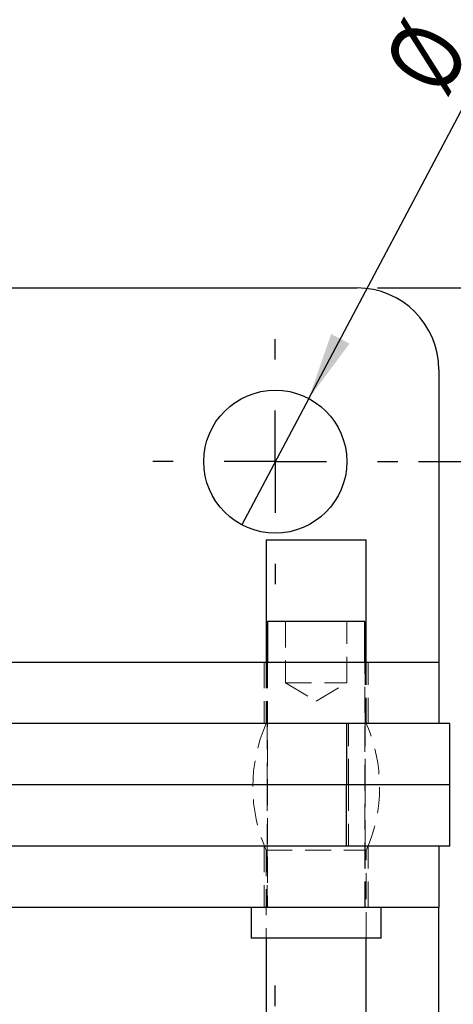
# Model space of a CAD drawing. Header units: millimetres. Extents: x 32 to 375, y 6 to 289.
# Tile 9 of 42: x 173 to 195, y 62 to 110. Entities that reach past the tile are written whole.
import ezdxf

# ---------------------------------------------------------------- set-up
doc = ezdxf.new("R2010")
doc.units = ezdxf.units.MM
doc.linetypes.add('HIDDEN', pattern=[1.905, 1.27, -0.635])
doc.layers.add('FORMATO', color=179, linetype='Continuous')
doc.styles.add('SLDTEXTSTYLE0', font='TXT', dxfattribs={"width": 0.75})
doc.dimstyles.new('SLDDIMSTYLE0', dxfattribs={"dimtxt": 3.5, "dimasz": 3.302, "dimexe": 0, "dimexo": 0.0625, "dimgap": 0.875, "dimtad": 1, "dimdec": 0, "dimrnd": 1e-09, "dimzin": 12, "dimdsep": 46, "dimtxsty": 'SLDTEXTSTYLE0', "dimsah": 1, "dimcen": 0.09, "dimadec": 0, "dimazin": 3, "dimtfac": 1, "dimtdec": 0, "dimtofl": 0, "dimtmove": 0, "dimatfit": 3, "dimfxl": 0, "dimfrac": 2, "dimtolj": 1, "dimtzin": 12, "dimarcsym": 0})
doc.dimstyles.new('SLDDIMSTYLE1', dxfattribs={"dimtxt": 3.5, "dimasz": 3.302, "dimexe": 0, "dimexo": 0.0625, "dimgap": 0.875, "dimtad": 1, "dimdec": 3, "dimrnd": 1e-09, "dimzin": 12, "dimdsep": 46, "dimtxsty": 'SLDTEXTSTYLE0', "dimsah": 1, "dimcen": 0.09, "dimadec": 0, "dimazin": 3, "dimtfac": 1, "dimtdec": 3, "dimtofl": 0, "dimtmove": 0, "dimatfit": 3, "dimfxl": 0, "dimfrac": 2, "dimtolj": 1, "dimtzin": 12, "dimarcsym": 0})
doc.dimstyles.new('SLDDIMSTYLE2', dxfattribs={"dimtxt": 3.5, "dimasz": 3.302, "dimexe": 0, "dimexo": 0.0625, "dimgap": 0.875, "dimtad": 1, "dimdec": 3, "dimrnd": 1e-09, "dimzin": 12, "dimdsep": 46, "dimtxsty": 'SLDTEXTSTYLE0', "dimblk1": 'NONE', "dimsah": 1, "dimcen": 0, "dimadec": 0, "dimazin": 3, "dimtfac": 1, "dimtdec": 3, "dimtmove": 0, "dimatfit": 3, "dimldrblk": 'NONE', "dimfxl": 0, "dimfrac": 2, "dimtolj": 1, "dimtzin": 12, "dimarcsym": 0})

# ---------------------------------------------------------------- blocks, each defined once
blk = doc.blocks.new('_D_6')
at = {"layer": 'FORMATO'}
for p, q in [((190.86, 96.574), (211.125, 96.574)), ((210.125, 96.574), (210.125, 47.922)), ((190.86, 47.922), (211.125, 47.922))]:
    blk.add_line(p, q, dxfattribs=at)
for points in [[(210.125, 96.574), (209.617, 93.272), (210.633, 93.272)], [(210.125, 47.922), (210.633, 51.224), (209.617, 51.224)]]:
    blk.add_solid(points, dxfattribs=at)
at = {"layer": 'FORMATO', "insert": (205.614, 69.786), "char_height": 3.5, "attachment_point": 1, "rotation": 90, "style": 'SLDTEXTSTYLE0'}
blk.add_mtext('49', dxfattribs=at)
blk = doc.blocks.new('_D_7')
at = {"layer": 'FORMATO'}
for p, q in [((192.86, 88.074), (203.468, 88.074)), ((202.468, 56.422), (202.468, 88.074)), ((192.86, 56.422), (203.468, 56.422))]:
    blk.add_line(p, q, dxfattribs=at)
for points in [[(202.468, 88.074), (201.96, 84.772), (202.976, 84.772)], [(202.468, 56.422), (202.976, 59.724), (201.96, 59.724)]]:
    blk.add_solid(points, dxfattribs=at)
at = {"layer": 'FORMATO', "insert": (197.956, 69.786), "char_height": 3.5, "attachment_point": 1, "rotation": 90, "style": 'SLDTEXTSTYLE0'}
blk.add_mtext('32', dxfattribs=at)
blk = doc.blocks.new('_D_8')
at = {"layer": 'FORMATO'}
for p, q in [((157.407, 137.578), (219.521, 137.578)), ((218.521, 6.918), (218.521, 137.578)), ((157.407, 6.918), (219.521, 6.918))]:
    blk.add_line(p, q, dxfattribs=at)
for points in [[(218.521, 137.578), (218.013, 134.276), (219.029, 134.276)], [(218.521, 6.918), (219.029, 10.22), (218.013, 10.22)]]:
    blk.add_solid(points, dxfattribs=at)
at = {"layer": 'FORMATO', "insert": (214.009, 67.659), "char_height": 3.5, "attachment_point": 1, "rotation": 90, "style": 'SLDTEXTSTYLE0'}
blk.add_mtext('130', dxfattribs=at)
blk = doc.blocks.new('_D_9')
at = {"layer": 'FORMATO'}
for q in [(198.707, 112.346), (184.222, 84.981)]:
    blk.add_line((187.497, 91.167), q, dxfattribs=at)
blk.add_solid([(187.497, 91.167), (189.491, 93.848), (188.593, 94.323)], dxfattribs=at)
at = {"layer": 'FORMATO', "char_height": 3.5, "attachment_point": 1, "rotation": 62.1077, "style": 'SLDTEXTSTYLE0'}
for s, insert in [('7', (193.479, 112.186)), ('%%c', (191.057, 107.496))]:
    blk.add_mtext(s, dxfattribs=dict(at, insert=insert))
blk = doc.blocks.new('_NONE')
blk = doc.blocks.new('SW_CENTERMARKSYMBOL_1')
at = {"layer": 'FORMATO', "color": 0}
for p, q in [((0, 5), (0, 6)), ((0, 0), (0, 2.5)), ((-5, 0), (-6, 0)), ((0, 0), (-2.5, 0)), ((0, 0), (0, -2.5)), ((0, 0), (2.5, 0)), ((5, 0), (6, 0)), ((0, -5), (0, -6))]:
    blk.add_line(p, q, dxfattribs=at)
blk = doc.blocks.new('SW_CENTERMARKSYMBOL_2')
at = {"layer": 'FORMATO', "color": 0}
for p, q in [((0, 5), (0, 6)), ((0, 0), (0, 2.5)), ((-5, 0), (-6, 0)), ((0, 0), (-2.5, 0)), ((0, 0), (0, -2.5)), ((0, 0), (2.5, 0)), ((5, 0), (6, 0)), ((0, -5), (0, -6))]:
    blk.add_line(p, q, dxfattribs=at)

msp = doc.modelspace()

# ---------------------------------------------------------------- linework, layer by layer
at = {"color": 7, "linetype": 'Continuous', "lineweight": 25}
for p, q in [((170.688454, 96.573914), (189.859559, 96.573914)), ((193.859558, 92.573913), (193.859558, 80.247807)), ((185.409559, 84.247807), (185.409559, 78.247807)), ((185.409559, 84.247807), (187.830531, 84.247807)), ((187.830531, 84.247807), (190.309558, 84.247807)), ((190.309558, 78.247807), (190.309558, 84.247807)), ((185.478308, 80.247807), (185.478308, 78.247807)), ((186.947423, 80.247807), (185.478308, 80.247807)), ((190.240808, 80.247807), (186.947423, 80.247807)), ((190.240808, 78.247807), (190.240808, 80.247807)), ((193.859558, 80.247807), (193.859558, 78.247807)), ((183.618179, 78.247807), (170.825507, 78.247807)), ((193.859558, 78.247807), (183.618179, 78.247807)), ((193.859558, 78.247807), (193.859558, 75.247807)), ((189.337203, 75.247807), (168.615731, 75.247807)), ((189.337203, 75.247807), (189.337203, 72.247807)), ((194.391809, 75.247807), (189.337203, 75.247807)), ((194.391809, 72.247807), (194.391809, 75.247807)), ((189.337203, 72.247807), (168.323666, 72.247807)), ((189.337203, 69.247807), (189.337203, 72.247807)), ((194.391809, 72.247807), (189.337203, 72.247807)), ((194.391809, 69.247807), (194.391809, 72.247807)), ((189.337203, 69.247807), (168.615731, 69.247807)), ((194.391809, 69.247807), (189.337203, 69.247807)), ((193.859558, 69.247807), (193.859558, 66.247807)), ((183.618179, 66.247807), (170.825507, 66.247807)), ((193.859558, 66.247807), (183.618179, 66.247807)), ((184.684558, 66.247807), (184.684558, 64.747807)), ((191.034558, 64.747807), (191.034558, 66.247807)), ((193.859558, 64.247807), (193.859558, 66.247807)), ((186.643378, 64.747807), (184.684558, 64.747807)), ((185.409559, 64.747807), (185.409559, 60.047807)), ((191.034558, 64.747807), (186.643378, 64.747807)), ((190.309558, 60.047807), (190.309558, 64.747807)), ((193.859558, 51.921701), (193.859558, 64.247807))]:
    msp.add_line(p, q, dxfattribs=at)
at = {"color": 7, "linetype": 'HIDDEN', "lineweight": 18}
for p, q in [((186.359558, 80.247807), (186.359558, 77.247807)), ((189.359558, 77.247807), (189.359558, 80.247807)), ((185.309558, 78.247807), (185.309558, 75.247807)), ((185.409559, 78.247807), (185.409559, 75.247807)), ((185.459559, 78.247807), (185.459559, 75.247807)), ((185.478308, 78.247807), (185.478308, 66.247807)), ((190.240808, 66.247807), (190.240808, 78.247807)), ((190.259558, 75.247807), (190.259558, 78.247807)), ((190.309558, 75.247807), (190.309558, 78.247807)), ((190.409559, 75.247807), (190.409559, 78.247807)), ((186.359558, 77.247807), (189.359558, 77.247807)), ((186.359558, 77.247807), (187.859558, 76.346516)), ((187.859558, 76.346516), (189.359558, 77.247807)), ((185.459559, 75.247807), (185.459559, 72.247807)), ((189.446301, 72.247807), (189.446301, 75.247807)), ((190.259558, 72.247807), (190.259558, 75.247807)), ((185.459559, 72.247807), (185.459559, 69.247807)), ((189.446301, 72.247807), (189.446301, 69.247807)), ((190.259558, 69.247807), (190.259558, 72.247807)), ((185.309558, 69.247807), (185.309558, 66.247807)), ((185.409559, 69.047807), (190.309386, 69.047807)), ((185.409559, 69.047807), (185.409559, 64.747807)), ((185.459559, 69.247807), (185.459559, 66.247807)), ((190.259558, 66.247807), (190.259558, 69.247807)), ((190.309558, 64.747807), (190.309558, 69.047807)), ((190.409559, 66.247807), (190.409559, 69.247807))]:
    msp.add_line(p, q, dxfattribs=at)
at = {"color": 7, "linetype": 'Continuous', "lineweight": 25}
msp.add_circle((185.859558, 88.073913), 3.5, dxfattribs=at)
msp.add_arc((189.859558, 92.573913), 4, 0, 90, dxfattribs=at)
at = {"color": 7, "linetype": 'HIDDEN', "lineweight": 18}
for centre, start, end in [((192.476866, 72.147807), 156.3158478, 203.6841522), ((183.24225, 72.147807), 336.3158478, 23.6841522)]:
    msp.add_arc(centre, 7.717308, start, end, dxfattribs=at)

# ---------------------------------------------------------------- block references
at = {"layer": 'FORMATO'}
for name, p in [('SW_CENTERMARKSYMBOL_1', (185.859558, 88.073913)), ('SW_CENTERMARKSYMBOL_2', (185.859558, 56.421701))]:
    msp.add_blockref(name, p, dxfattribs=at)

# ---------------------------------------------------------------- dimensions: what is measured, and where the dimension line sits
for base, p1, p2, dimstyle, picture, middle in [((218.521069, 137.578005), (156.406795, 6.917609), (156.406795, 137.578005), 'SLDDIMSTYLE1', '_D_8', (218.521069, 71.537817)), ((210.125365, 47.921701), (189.859558, 96.573913), (189.859558, 47.921701), 'SLDDIMSTYLE0', '_D_6', (210.125365, 72.372145)), ((202.467592, 88.073913), (191.859558, 56.421701), (191.859558, 88.073913), 'SLDDIMSTYLE0', '_D_7', (202.467592, 72.372145))]:
    dim = msp.add_linear_dim(base=base, p1=p1, p2=p2, angle=90, dimstyle=dimstyle, dxfattribs=at)
    dim.commit()
    dim.dimension.update_dxf_attribs({"geometry": picture, "text_midpoint": middle, "dimtype": 160})
dim = msp.add_diameter_dim_2p(p1=(184.222222, 84.980512), p2=(187.496894, 91.167315), dimstyle='SLDDIMSTYLE2', dxfattribs=at)
dim.commit()
dim.dimension.update_dxf_attribs({"geometry": '_D_9', "text_midpoint": (196.943871, 109.015376), "dimtype": 163})

doc.saveas('drawing.dxf')
